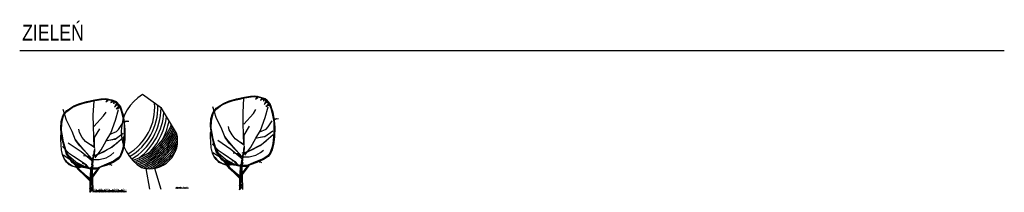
# Model space of a CAD drawing. Header units: inches. Extents: x 0 to 111471, y -105323 to 11070.
# Tile 54 of 256: x 5073 to 7072, y 2270 to 2621. Entities that reach past the tile are written whole.
import ezdxf

# ---------------------------------------------------------------- set-up
doc = ezdxf.new("R2010")
doc.units = ezdxf.units.IN
doc.header["$MEASUREMENT"] = 0
doc.styles.add('TS 200_STANDARD', font='arial.ttf', dxfattribs={"width": 0.8, "height": 32})

# ---------------------------------------------------------------- blocks, each defined once
blk = doc.blocks.new('A$C721C3453')
at = {"color": 0, "linetype": 'ByBlock'}
for p, q in [((0.128, 0.91), (0.244, 0.955)), ((0.186, 0.939), (0.278, 0.962)), ((0.19, 0.933), (0.244, 0.95)), ((0.194, 0.942), (0.278, 0.967)), ((0.244, 0.955), (0.34, 0.976)), ((0.244, 0.95), (0.308, 0.965)), ((0.278, 0.967), (0.364, 0.986)), ((0.278, 0.962), (0.362, 0.982)), ((0.308, 0.965), (0.364, 0.979)), ((0.34, 0.976), (0.423, 0.994)), ((0.347, 0.822), (0.357, 0.974)), ((0.362, 0.982), (0.436, 0.992)), ((0.364, 0.986), (0.426, 0.997)), ((0.364, 0.979), (0.435, 0.989)), ((0.423, 0.994), (0.497, 0.996)), ((0.426, 0.997), (0.472, 0.999)), ((0.435, 0.989), (0.478, 0.992)), ((0.436, 0.992), (0.482, 0.994)), ((0.472, 0.999), (0.507, 0.992)), ((0.478, 0.992), (0.532, 0.982)), ((0.502, 0.992), (0.48, 0.965)), ((0.48, 0.965), (0.505, 0.981)), ((0.482, 0.994), (0.544, 0.981)), ((0.497, 0.996), (0.549, 0.979)), ((0.507, 0.992), (0.544, 0.984)), ((0.532, 0.982), (0.584, 0.962)), ((0.551, 0.971), (0.534, 0.956)), ((0.534, 0.956), (0.562, 0.968)), ((0.544, 0.984), (0.584, 0.971)), ((0.544, 0.981), (0.593, 0.962)), ((0.549, 0.979), (0.595, 0.952)), ((0.562, 0.968), (0.567, 0.944)), ((0.567, 0.944), (0.573, 0.968)), ((0.593, 0.947), (0.573, 0.907)), ((0.584, 0.971), (0.632, 0.92)), ((0.584, 0.962), (0.611, 0.933)), ((0.61, 0.938), (0.589, 0.966)), ((0.601, 0.944), (0.589, 0.932)), ((0.598, 0.95), (0.592, 0.941)), ((0.592, 0.941), (0.601, 0.944)), ((0.593, 0.962), (0.618, 0.933)), ((0.595, 0.952), (0.62, 0.92)), ((0.022, 0.814), (0.039, 0.844)), ((0.061, 0.769), (0.025, 0.883)), ((0.032, 0.824), (0.067, 0.87)), ((0.034, 0.829), (0.062, 0.868)), ((0.035, 0.826), (0.067, 0.861)), ((0.039, 0.844), (0.074, 0.868)), ((0.057, 0.858), (0.106, 0.898)), ((0.062, 0.868), (0.093, 0.891)), ((0.067, 0.87), (0.128, 0.91)), ((0.067, 0.861), (0.121, 0.903)), ((0.074, 0.868), (0.116, 0.902)), ((0.093, 0.891), (0.14, 0.92)), ((0.106, 0.898), (0.186, 0.939)), ((0.116, 0.902), (0.19, 0.933)), ((0.121, 0.903), (0.199, 0.939)), ((0.14, 0.92), (0.194, 0.942)), ((0.457, 0.814), (0.483, 0.854)), ((0.573, 0.907), (0.596, 0.933)), ((0.589, 0.932), (0.583, 0.926)), ((0.583, 0.769), (0.616, 0.883)), ((0.599, 0.893), (0.589, 0.892)), ((0.589, 0.892), (0.595, 0.89)), ((0.613, 0.91), (0.595, 0.888)), ((0.595, 0.888), (0.616, 0.898)), ((0.596, 0.933), (0.61, 0.927)), ((0.598, 0.938), (0.612, 0.935)), ((0.599, 0.938), (0.614, 0.929)), ((0.612, 0.935), (0.599, 0.938)), ((0.605, 0.896), (0.617, 0.906)), ((0.61, 0.927), (0.613, 0.91)), ((0.611, 0.933), (0.64, 0.881)), ((0.617, 0.918), (0.611, 0.903)), ((0.614, 0.929), (0.615, 0.918)), ((0.616, 0.898), (0.627, 0.912)), ((0.617, 0.929), (0.617, 0.918)), ((0.621, 0.916), (0.617, 0.929)), ((0.617, 0.906), (0.621, 0.916)), ((0.617, 0.899), (0.624, 0.913)), ((0.618, 0.933), (0.642, 0.891)), ((0.62, 0.92), (0.635, 0.893)), ((0.643, 0.879), (0.628, 0.921)), ((0.632, 0.92), (0.648, 0.876)), ((0.635, 0.893), (0.653, 0.833)), ((0.64, 0.881), (0.662, 0.795)), ((0.642, 0.891), (0.66, 0.822)), ((0.648, 0.876), (0.665, 0.826)), ((0, 0.681), (0.005, 0.755)), ((0.004, 0.714), (0.014, 0.747)), ((0.005, 0.755), (0.022, 0.814)), ((0.005, 0.73), (0.014, 0.78)), ((0.007, 0.654), (0.012, 0.742)), ((0.009, 0.705), (0.017, 0.779)), ((0.012, 0.742), (0.032, 0.824)), ((0.014, 0.78), (0.034, 0.829)), ((0.017, 0.779), (0.035, 0.826)), ((0.121, 0.647), (0.061, 0.769)), ((0.349, 0.706), (0.347, 0.822)), ((0.354, 0.7), (0.457, 0.814)), ((0.532, 0.631), (0.583, 0.769)), ((0.653, 0.833), (0.664, 0.799)), ((0.66, 0.822), (0.674, 0.737)), ((0.666, 0.802), (0.662, 0.833)), ((0.662, 0.795), (0.674, 0.723)), ((0.664, 0.799), (0.679, 0.71)), ((0.665, 0.826), (0.677, 0.738)), ((0.674, 0.737), (0.68, 0.61)), ((0.675, 0.748), (0.702, 0.76)), ((0.677, 0.738), (0.684, 0.668)), ((0.682, 0.75), (0.711, 0.76)), ((0.726, 0.755), (0.684, 0.753)), ((0.01, 0.592), (0, 0.681)), ((0.006, 0.676), (0.004, 0.714)), ((0.004, 0.665), (0.004, 0.69)), ((0.009, 0.636), (0.005, 0.73)), ((0.009, 0.625), (0.006, 0.676)), ((0.019, 0.568), (0.007, 0.654)), ((0.009, 0.657), (0.009, 0.705)), ((0.022, 0.581), (0.009, 0.657)), ((0.029, 0.539), (0.009, 0.636)), ((0.158, 0.556), (0.121, 0.647)), ((0.2, 0.637), (0.193, 0.673)), ((0.23, 0.584), (0.2, 0.637)), ((0.357, 0.477), (0.349, 0.706)), ((0.414, 0.678), (0.357, 0.583)), ((0.483, 0.549), (0.532, 0.631)), ((0.526, 0.618), (0.593, 0.647)), ((0.593, 0.647), (0.616, 0.669)), ((0.616, 0.669), (0.658, 0.733)), ((0.674, 0.723), (0.675, 0.612)), ((0.679, 0.71), (0.679, 0.567)), ((0.684, 0.668), (0.682, 0.562)), ((0, 0.61), (0.005, 0.617)), ((0.002, 0.567), (0, 0.61)), ((0.005, 0.506), (0.002, 0.567)), ((0.032, 0.504), (0.01, 0.592)), ((0.062, 0.405), (0.019, 0.568)), ((0.034, 0.504), (0.022, 0.581)), ((0.056, 0.454), (0.029, 0.539)), ((0.219, 0.43), (0.078, 0.524)), ((0.188, 0.52), (0.155, 0.568)), ((0.205, 0.494), (0.158, 0.556)), ((0.265, 0.543), (0.23, 0.584)), ((0.351, 0.48), (0.265, 0.543)), ((0.357, 0.583), (0.357, 0.477)), ((0.431, 0.454), (0.483, 0.549)), ((0.482, 0.549), (0.511, 0.556)), ((0.488, 0.553), (0.578, 0.568)), ((0.511, 0.556), (0.546, 0.563)), ((0.544, 0.482), (0.667, 0.587)), ((0.546, 0.563), (0.585, 0.572)), ((0.562, 0.498), (0.601, 0.529)), ((0.578, 0.568), (0.665, 0.629)), ((0.67, 0.562), (0.664, 0.492)), ((0.68, 0.61), (0.667, 0.496)), ((0.675, 0.612), (0.67, 0.562)), ((0.679, 0.567), (0.672, 0.507)), ((0.682, 0.562), (0.672, 0.482)), ((0.009, 0.448), (0.005, 0.506)), ((0.022, 0.391), (0.009, 0.448)), ((0.023, 0.389), (0.013, 0.436)), ((0.093, 0.411), (0.019, 0.489)), ((0.054, 0.43), (0.032, 0.504)), ((0.067, 0.42), (0.034, 0.504)), ((0.076, 0.403), (0.054, 0.441)), ((0.091, 0.366), (0.054, 0.43)), ((0.083, 0.376), (0.056, 0.454)), ((0.096, 0.368), (0.067, 0.42)), ((0.245, 0.452), (0.188, 0.52)), ((0.337, 0.349), (0.205, 0.494)), ((0.325, 0.341), (0.219, 0.43)), ((0.335, 0.353), (0.245, 0.452)), ((0.355, 0.482), (0.319, 0.505)), ((0.354, 0.407), (0.355, 0.421)), ((0.355, 0.421), (0.357, 0.436)), ((0.361, 0.465), (0.356, 0.39)), ((0.356, 0.39), (0.428, 0.422)), ((0.357, 0.477), (0.358, 0.473)), ((0.357, 0.436), (0.358, 0.45)), ((0.358, 0.473), (0.361, 0.47)), ((0.358, 0.45), (0.36, 0.453)), ((0.366, 0.369), (0.431, 0.454)), ((0.415, 0.415), (0.454, 0.433)), ((0.428, 0.422), (0.544, 0.482)), ((0.454, 0.433), (0.493, 0.455)), ((0.493, 0.455), (0.53, 0.473)), ((0.53, 0.473), (0.562, 0.498)), ((0.534, 0.396), (0.564, 0.423)), ((0.658, 0.44), (0.63, 0.378)), ((0.655, 0.448), (0.632, 0.388)), ((0.648, 0.422), (0.637, 0.383)), ((0.667, 0.496), (0.648, 0.422)), ((0.672, 0.482), (0.652, 0.415)), ((0.664, 0.492), (0.655, 0.448)), ((0.672, 0.507), (0.658, 0.44)), ((0.037, 0.359), (0.022, 0.391)), ((0.036, 0.359), (0.023, 0.389)), ((0.118, 0.337), (0.027, 0.395)), ((0.052, 0.337), (0.036, 0.359)), ((0.067, 0.322), (0.037, 0.359)), ((0.049, 0.344), (0.071, 0.314)), ((0.063, 0.321), (0.052, 0.337)), ((0.116, 0.336), (0.062, 0.405)), ((0.081, 0.302), (0.063, 0.321)), ((0.12, 0.328), (0.064, 0.41)), ((0.111, 0.284), (0.067, 0.322)), ((0.121, 0.324), (0.083, 0.376)), ((0.162, 0.321), (0.084, 0.39)), ((0.121, 0.317), (0.091, 0.366)), ((0.135, 0.381), (0.093, 0.411)), ((0.11, 0.341), (0.096, 0.368)), ((0.173, 0.292), (0.11, 0.341)), ((0.16, 0.295), (0.116, 0.336)), ((0.124, 0.319), (0.12, 0.328)), ((0.172, 0.29), (0.121, 0.324)), ((0.17, 0.284), (0.121, 0.317)), ((0.164, 0.291), (0.124, 0.319)), ((0.261, 0.299), (0.135, 0.381)), ((0.261, 0.27), (0.162, 0.321)), ((0.242, 0.393), (0.288, 0.385)), ((0.288, 0.385), (0.337, 0.349)), ((0.325, 0.341), (0.329, 0.338)), ((0.329, 0.338), (0.332, 0.333)), ((0.332, 0.333), (0.33, 0.328)), ((0.332, 0.292), (0.347, 0.383)), ((0.347, 0.383), (0.337, 0.292)), ((0.348, 0.391), (0.339, 0.392)), ((0.345, 0.389), (0.353, 0.388)), ((0.355, 0.389), (0.348, 0.391)), ((0.356, 0.39), (0.351, 0.387)), ((0.351, 0.387), (0.351, 0.388)), ((0.353, 0.395), (0.354, 0.407)), ((0.355, 0.389), (0.353, 0.395)), ((0.353, 0.388), (0.364, 0.391)), ((0.354, 0.349), (0.411, 0.351)), ((0.363, 0.382), (0.355, 0.389)), ((0.356, 0.39), (0.359, 0.384)), ((0.405, 0.411), (0.357, 0.389)), ((0.36, 0.393), (0.386, 0.402)), ((0.364, 0.391), (0.38, 0.398)), ((0.38, 0.398), (0.405, 0.411)), ((0.386, 0.402), (0.415, 0.415)), ((0.411, 0.351), (0.483, 0.369)), ((0.563, 0.331), (0.463, 0.29)), ((0.483, 0.369), (0.534, 0.396)), ((0.564, 0.322), (0.494, 0.29)), ((0.595, 0.342), (0.5, 0.302)), ((0.596, 0.346), (0.529, 0.309)), ((0.613, 0.366), (0.563, 0.331)), ((0.613, 0.353), (0.564, 0.322)), ((0.63, 0.378), (0.595, 0.342)), ((0.637, 0.383), (0.596, 0.346)), ((0.632, 0.388), (0.613, 0.366)), ((0.638, 0.385), (0.613, 0.353)), ((0.652, 0.415), (0.638, 0.385)), ((0.071, 0.314), (0.086, 0.295)), ((0.098, 0.292), (0.081, 0.302)), ((0.082, 0.306), (0.098, 0.292)), ((0.12, 0.283), (0.082, 0.306)), ((0.086, 0.295), (0.123, 0.282)), ((0.111, 0.285), (0.088, 0.296)), ((0.135, 0.274), (0.111, 0.285)), ((0.167, 0.263), (0.111, 0.284)), ((0.123, 0.282), (0.168, 0.267)), ((0.156, 0.267), (0.135, 0.274)), ((0.187, 0.253), (0.14, 0.31)), ((0.14, 0.31), (0.187, 0.243)), ((0.145, 0.314), (0.261, 0.27)), ((0.153, 0.296), (0.198, 0.244)), ((0.185, 0.247), (0.153, 0.296)), ((0.188, 0.263), (0.156, 0.267)), ((0.244, 0.267), (0.16, 0.295)), ((0.203, 0.277), (0.164, 0.291)), ((0.211, 0.267), (0.167, 0.263)), ((0.168, 0.267), (0.211, 0.267)), ((0.219, 0.267), (0.17, 0.284)), ((0.253, 0.263), (0.172, 0.29)), ((0.256, 0.265), (0.173, 0.292)), ((0.206, 0.224), (0.185, 0.247)), ((0.313, 0.14), (0.187, 0.253)), ((0.187, 0.243), (0.313, 0.124)), ((0.204, 0.266), (0.188, 0.263)), ((0.198, 0.244), (0.247, 0.197)), ((0.277, 0.258), (0.203, 0.277)), ((0.266, 0.165), (0.206, 0.224)), ((0.313, 0.124), (0.207, 0.228)), ((0.273, 0.257), (0.219, 0.267)), ((0.228, 0.312), (0.263, 0.3)), ((0.324, 0.257), (0.244, 0.267)), ((0.322, 0.252), (0.253, 0.263)), ((0.345, 0.258), (0.256, 0.265)), ((0.276, 0.273), (0.261, 0.299)), ((0.263, 0.3), (0.293, 0.27)), ((0.268, 0.298), (0.28, 0.274)), ((0.289, 0.271), (0.268, 0.298)), ((0.317, 0.247), (0.273, 0.257)), ((0.281, 0.276), (0.276, 0.286)), ((0.293, 0.27), (0.276, 0.273)), ((0.317, 0.258), (0.277, 0.258)), ((0.28, 0.274), (0.281, 0.276)), ((0.312, 0.25), (0.296, 0.257)), ((0.367, 0.248), (0.312, 0.25)), ((0.318, 0.224), (0.314, 0.173)), ((0.317, 0.189), (0.324, 0.263)), ((0.374, 0.256), (0.317, 0.258)), ((0.372, 0.248), (0.317, 0.247)), ((0.322, 0.264), (0.318, 0.224)), ((0.318, 0.192), (0.335, 0.238)), ((0.32, 0.231), (0.334, 0.263)), ((0.335, 0.238), (0.32, 0.231)), ((0.32, 0.194), (0.329, 0.233)), ((0.335, 0.277), (0.322, 0.264)), ((0.322, 0.23), (0.332, 0.275)), ((0.374, 0.253), (0.322, 0.252)), ((0.329, 0.233), (0.322, 0.23)), ((0.324, 0.263), (0.334, 0.28)), ((0.332, 0.275), (0.329, 0.247)), ((0.335, 0.286), (0.331, 0.293)), ((0.334, 0.296), (0.335, 0.29)), ((0.334, 0.28), (0.337, 0.273)), ((0.337, 0.292), (0.335, 0.31)), ((0.335, 0.29), (0.344, 0.282)), ((0.344, 0.282), (0.335, 0.286)), ((0.338, 0.264), (0.335, 0.277)), ((0.337, 0.273), (0.335, 0.245)), ((0.335, 0.172), (0.408, 0.26)), ((0.335, 0.245), (0.337, 0.152)), ((0.337, 0.292), (0.34, 0.285)), ((0.404, 0.262), (0.337, 0.257)), ((0.408, 0.26), (0.337, 0.162)), ((0.337, 0.182), (0.338, 0.221)), ((0.338, 0.221), (0.338, 0.264)), ((0.338, 0.183), (0.368, 0.211)), ((0.34, 0.285), (0.347, 0.284)), ((0.344, 0.282), (0.347, 0.282)), ((0.398, 0.262), (0.345, 0.258)), ((0.347, 0.282), (0.35, 0.289)), ((0.368, 0.211), (0.407, 0.261)), ((0.371, 0.202), (0.409, 0.26)), ((0.435, 0.27), (0.372, 0.248)), ((0.445, 0.275), (0.374, 0.253)), ((0.463, 0.29), (0.398, 0.262)), ((0.5, 0.302), (0.404, 0.262)), ((0.494, 0.29), (0.435, 0.27)), ((0.529, 0.309), (0.445, 0.275)), ((0.52, 0.297), (0.526, 0.297)), ((0.549, 0.287), (0.524, 0.3)), ((0.247, 0.197), (0.312, 0.147)), ((0.311, 0.124), (0.266, 0.165)), ((0.311, 0.114), (0.309, 0.049)), ((0.314, 0.173), (0.311, 0.114)), ((0.312, 0.103), (0.317, 0.189)), ((0.314, 0.088), (0.335, 0.132)), ((0.317, 0.144), (0.334, 0.179)), ((0.335, 0.157), (0.317, 0.144)), ((0.317, 0.088), (0.332, 0.128)), ((0.33, 0.202), (0.318, 0.192)), ((0.318, 0.123), (0.335, 0.157)), ((0.335, 0.132), (0.318, 0.123)), ((0.319, 0.176), (0.327, 0.199)), ((0.319, 0.149), (0.325, 0.176)), ((0.325, 0.176), (0.319, 0.176)), ((0.319, 0.122), (0.332, 0.157)), ((0.332, 0.157), (0.319, 0.149)), ((0.332, 0.128), (0.319, 0.122)), ((0.32, 0.172), (0.33, 0.202)), ((0.327, 0.199), (0.32, 0.194)), ((0.334, 0.179), (0.32, 0.172)), ((0.337, 0.165), (0.371, 0.202)), ((0.34, 0.141), (0.337, 0.182)), ((0.337, 0.152), (0.342, 0.002)), ((0.341, 0.093), (0.34, 0.141)), ((0.309, 0.049), (0.309, 0.005)), ((0.31, 0.04), (0.332, 0.098)), ((0.33, 0.053), (0.31, 0.04)), ((0.311, 0.041), (0.334, 0.101)), ((0.332, 0.056), (0.311, 0.041)), ((0.311, 0), (0.332, 0.056)), ((0.338, 0.026), (0.311, 0)), ((0.312, 0.002), (0.312, 0.103)), ((0.313, 0.002), (0.33, 0.053)), ((0.337, 0.027), (0.313, 0.002)), ((0.334, 0.101), (0.314, 0.088)), ((0.332, 0.098), (0.317, 0.088)), ((0.342, 0.055), (0.341, 0.093)), ((0.345, 0.003), (0.342, 0.055))]:
    blk.add_line(p, q, dxfattribs=at)
blk = doc.blocks.new('A$C2E9C139C')
at = {"color": 0}
for p, q in [((1, 20), (1, 20)), ((8, 27), (8, 27)), ((10, 23), (10, 23)), ((14, 30), (14, 30)), ((17, 26), (17, 26)), ((18, 12), (18, 12)), ((18, 5), (18, 5)), ((18, 3), (18, 3)), ((19, 35), (19, 35)), ((19, 23), (19, 23)), ((23, 26), (23, 26)), ((24, 3), (24, 3)), ((26, 9), (26, 9)), ((28, 36), (28, 36)), ((30, 25), (30, 25)), ((86, 25), (86, 25)), ((88, 36), (88, 36)), ((89, 9), (89, 9)), ((92, 26), (92, 26)), ((92, 3), (92, 3)), ((97, 35), (97, 35)), ((97, 23), (97, 23)), ((97, 3), (97, 3)), ((98, 26), (98, 26)), ((98, 12), (98, 12)), ((98, 5), (98, 5)), ((101, 30), (101, 30)), ((106, 23), (106, 23)), ((108, 27), (108, 27)), ((114, 20), (114, 20)), ((120, 27), (120, 27))]:
    blk.add_line(p, q, dxfattribs=at)
for points in [[(0, 14), (1, 3), (1, 0)], [(10, 12), (7, 6), (8, 0)], [(16, 0), (14, 5), (15, 7), (14, 18)], [(20, 17), (20, 0)], [(22, 0), (26, 10)], [(28, 16), (29, 8), (28, 0)], [(34, 0), (34, 4), (34, 13)], [(35, 22), (42, 4), (41, 0)], [(38, 14), (41, 27)], [(46, 0), (46, 2), (46, 21)], [(49, 19), (49, 3), (50, 0)], [(53, 14), (56, 8), (54, 0)], [(62, 14), (60, 8), (62, 0)], [(67, 19), (66, 3), (66, 0)], [(69, 0), (70, 2), (69, 21)], [(81, 22), (74, 4), (74, 0)], [(78, 14), (75, 27)], [(82, 0), (81, 4), (81, 13)], [(88, 16), (87, 8), (88, 0)], [(94, 0), (90, 10)], [(96, 17), (96, 0)], [(100, 0), (102, 5), (100, 7), (101, 18)], [(106, 12), (109, 6), (108, 0)], [(116, 14), (115, 3), (115, 0)]]:
    blk.add_lwpolyline(points, dxfattribs=at)
blk = doc.blocks.new('drz_317_w')
for p, q in [((117.9, 821.9), (-74.5, 959.2)), ((271.8, 569.3), (117.9, 821.9)), ((0, 0), (-35.9, 208.3)), ((47.8, 211), (110.3, 0))]:
    blk.add_line(p, q)
for centre, radius, start, end in [((141.5, 586.1), 431.2, 120.05639, 238.66964), ((-497.2, 829.4), 546.8, 300.05981, 4.44732), ((-497.2, 829.4), 578.8, 300.29737, 1.8411), ((-497.2, 829.4), 610.8, 300.73676, 359.58266), ((-497.2, 829.4), 642.8, 306.87325, 355.55218), ((-497.2, 829.4), 674.8, 318.90758, 351.93939), ((-357.5, 884.9), 620.6, 287.20358, 338.3206), ((-357.5, 884.9), 636.6, 287.93378, 337.24387), ((-357.5, 884.9), 652.6, 288.69779, 336.23336), ((-357.5, 884.9), 668.6, 289.4957, 335.28265), ((-497.2, 829.4), 706.8, 331.84081, 348.8799), ((-357.5, 884.9), 684.6, 290.32782, 334.38616), ((-357.5, 884.9), 700.6, 291.1948, 333.53905), ((-357.5, 884.9), 716.6, 292.09757, 332.19961), ((-3, 491.9), 285.5, 253.79099, 15.72806), ((-357.5, 884.9), 732.6, 293.52363, 330.57403), ((-357.5, 884.9), 748.6, 295.34898, 328.74868), ((-357.5, 884.9), 764.6, 297.44485, 326.65282), ((-357.5, 884.9), 780.6, 299.94661, 324.15106), ((-357.5, 884.9), 796.6, 303.18624, 320.91142)]:
    blk.add_arc(centre, radius, start, end)
blk = doc.blocks.new('A$C77392309')
blk.add_blockref('drz_317_w', (285.7, 0))

msp = doc.modelspace()

# ---------------------------------------------------------------- linework, layer by layer
msp.add_line((5073.277, 2557.821), (7071.558, 2557.821))

# ---------------------------------------------------------------- block references
at = {"lineweight": 100}
for name, p, xscale, yscale, zscale in [('A$C721C3453', (5156.493, 2269.938), 190.7310244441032, 190.7310244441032, 190.7310244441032), ('A$C77392309', (5280.22, 2276.546), 0.1999999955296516, 0.1999999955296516, 0.1999999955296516), ('A$C721C3453', (5460.319, 2275.173), 190.7310244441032, 190.7310244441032, 190.7310244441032), ('A$C2E9C139C', (5390.372, 2277.609), 0.09651839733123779, 0.09651839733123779, 0.09651839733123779), ('A$C2E9C139C', (5403.479, 2277.476), 0.09651839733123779, 0.09651839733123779, 0.09651839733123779), ('A$C2E9C139C', (5221.532, 2270.499), 0.1930367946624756, 0.1930367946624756, 0.1930367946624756), ('A$C2E9C139C', (5231.271, 2270.499), 0.1930367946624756, 0.1930367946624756, 0.1930367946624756), ('A$C2E9C139C', (5247.785, 2270.451), 0.1930367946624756, 0.1930367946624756, 0.1930367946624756), ('A$C2E9C139C', (5266.164, 2270.499), 0.1930367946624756, 0.1930367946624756, 0.1930367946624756)]:
    msp.add_blockref(name, p, dxfattribs=dict(at, xscale=xscale, yscale=yscale, zscale=zscale))

# ---------------------------------------------------------------- texts
at = {"insert": (5078.181, 2610.404), "char_height": 32, "width": 1375.62964, "attachment_point": 1, "style": 'TS 200_STANDARD'}
msp.add_mtext('ZIELEŃ', dxfattribs=at)

doc.saveas('drawing.dxf')
